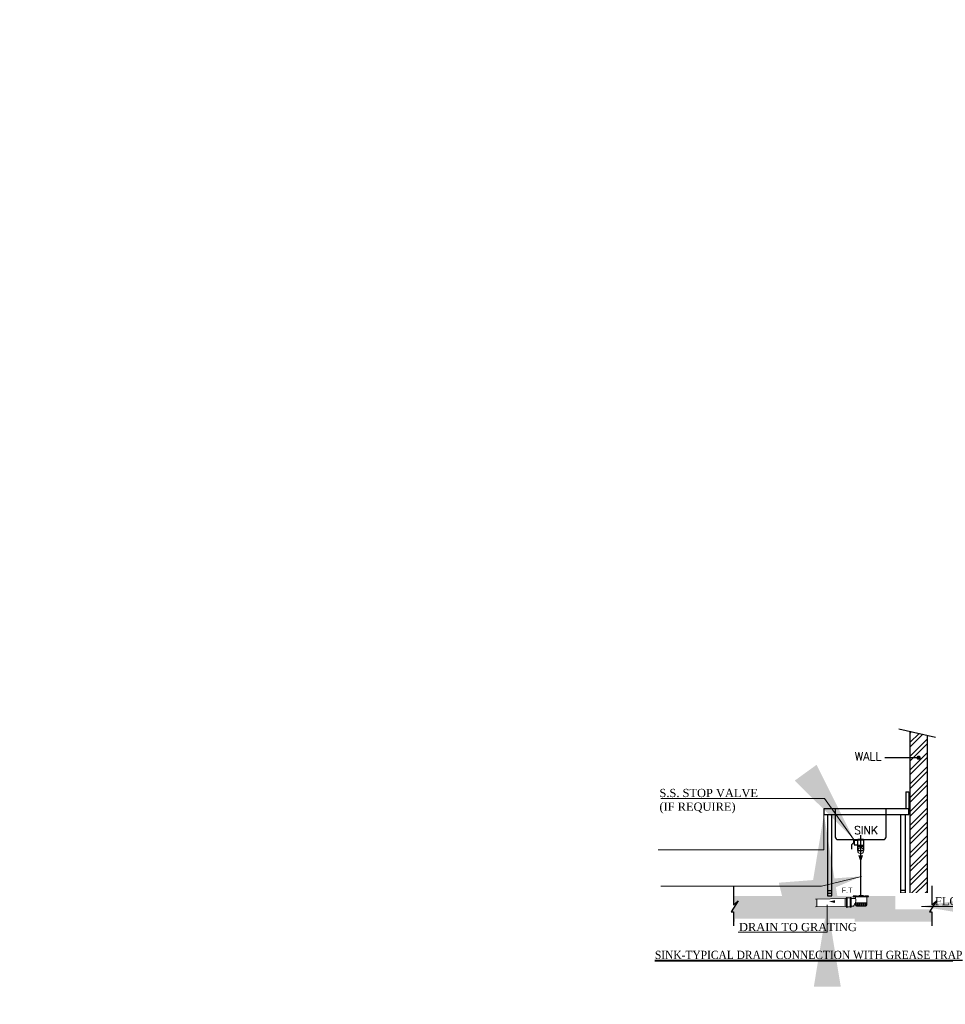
# Model space of a CAD drawing. Header units: inches. Extents: x 704 to 259546, y -107711 to 151004.
# Tile 4 of 243: x 122120 to 123251, y 21578 to 22782. Entities that reach past the tile are written whole.
import ezdxf

# ---------------------------------------------------------------- set-up
doc = ezdxf.new("R2010")
doc.units = ezdxf.units.IN
doc.header["$MEASUREMENT"] = 0
doc.linetypes.add('ACAD_ISO11W100', pattern=[33, 12, -3, 12, -3, 0, -3])
for name, color, linetype, lineweight in [('00-ABM-WASTE PIPE', 3, 'Continuous', 0), ('A-TEXTS', 4, 'Continuous', 0), ('CKD Dimensions', 3, 'Continuous', 0), ('DIM - GRATING', 7, 'Continuous', 0), ('Flow Direction', 1, 'Continuous', 0), ('JMT SOIL PIPE', 4, 'Continuous', 0), ('JMT-P-WASTE', 3, 'Continuous', 0), ('P-Waste', 4, 'ACAD_ISO11W100', 0), ('P2 WASTE', 3, 'Continuous', 0), ('PP-DWS', 5, 'Continuous', 25), ('PP-TEXT', 7, 'Continuous', 40)]:
    doc.layers.add(name, color=color, linetype=linetype, lineweight=lineweight)
doc.layers.add('PP BALL VALVE', color=7, linetype='Continuous')
doc.styles.add('Arial', font='GOTHIC.TTF')
doc.styles.add('SIMPLEX', font='SIMPLEX.SHX', dxfattribs={"height": 2.3})
doc.styles.get("Standard").update_dxf_attribs({"font": 'arial.ttf', "height": 6})
doc.styles.add('WMF-Arial1', font='arial.ttf')
doc.dimstyles.new('PP-SLOPE', dxfattribs={"dimtxt": 150, "dimasz": 100, "dimexe": 25, "dimexo": 50, "dimgap": 0.09, "dimtad": 0, "dimdec": 0, "dimzin": 0, "dimdsep": 46, "dimtxsty": 'Standard', "dimcen": 0.09, "dimclrd": 256, "dimclre": 256, "dimadec": 0, "dimazin": 0, "dimtfac": 1, "dimtdec": 4, "dimtofl": 0, "dimtmove": 1, "dimatfit": 3, "dimfxl": 1, "dimtolj": 1, "dimtzin": 0, "dimlwd": 9, "dimlwe": 9, "dimarcsym": 0})

# ---------------------------------------------------------------- blocks, each defined once
blk = doc.blocks.new('RHEHFTH')
at = {"layer": 'JMT SOIL PIPE', "linetype": 'Continuous', "ltscale": 2}
h = blk.add_hatch(dxfattribs=at)
h.set_pattern_fill('FLEX', color=4, scale=25.42805, style=0)
h.set_pattern_definition([(7e-15, (-5263673.425, 1425952.74), (0, 19.0710374), [19.0710374, -19.0710374]), (45, (-5263654.354, 1425952.74), (1e-15, 19.071037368), [4.76775935, -17.43500107, 4.76775935, -26.97051977])])
edge = h.paths.add_edge_path()
edge.add_line((419343, 116212), (419343, 116167))
edge.add_ellipse((419362, 116167), major_axis=(13.5, 13.5), ratio=1, start_angle=135, end_angle=225)
edge.add_line((419362, 116148), (419534, 116148))
edge.add_ellipse((419534, 116167), major_axis=(-13.5, 13.5), ratio=1, start_angle=135, end_angle=225)
edge.add_line((419553, 116167), (419553, 116212))
edge.add_line((419553, 116212), (419343, 116212))
at = {"color": 7}
for p, q in [((419490, 116338), (419407, 116338)), ((419499, 116327), (419334, 116327))]:
    blk.add_line(p, q, dxfattribs=at)
at = {"layer": 'JMT-P-WASTE'}
for p, q in [((419343, 116291), (419265, 116291)), ((419305, 116148), (419265, 116148)), ((419343, 116319), (419343, 116291)), ((419343, 116220), (419343, 116167)), ((419534, 116148), (419362, 116148)), ((419553, 116319), (419553, 116167))]:
    blk.add_line(p, q, dxfattribs=at)
at = {"layer": 'JMT-P-WASTE', "color": 8}
blk.add_line((419553, 116212), (419343, 116212), dxfattribs=at)
at = {"layer": 'JMT-P-WASTE', "color": 3}
blk.add_line((419549, 116323), (419347, 116323), dxfattribs=at)
at = {"layer": 'JMT-P-WASTE', "color": 1}
blk.add_lwpolyline([(418853, 116234, 0, 50.3, 0), (418961, 116235, 50.3, 50.3, 0)], format="xyseb", dxfattribs=at)
at = {"layer": 'JMT-P-WASTE'}
for centre, radius, start, end in [((418971, 116369), 401, 326.5071, 338.2895), ((419275, 116256), 77, 332.9157, 27.0843), ((419362, 116167), 19.1, 180, 270), ((419534, 116167), 19.1, 270, 0)]:
    blk.add_arc(centre, radius, start, end, dxfattribs=at)
at = {"layer": 'JMT-P-WASTE', "color": 3}
for centre, start, end in [((419347, 116319), 90, 180), ((419549, 116319), 0, 90)]:
    blk.add_arc(centre, 3.81, start, end, dxfattribs=at)
at = {"layer": 'P-Waste', "color": 3}
for p, q in [((419344, 116338), (419344, 116337)), ((419344, 116337), (419369, 116337)), ((419546, 116337), (419522, 116337)), ((419546, 116338), (419546, 116337))]:
    blk.add_line(p, q, dxfattribs=at)
blk.add_lwpolyline([(419521, 116338), (419588, 116338), (419588, 116323), (419302, 116323), (419302, 116338), (419369, 116338)], dxfattribs=at)
blk.add_arc((419445, 116586), 259, 252.8979, 287.1021, dxfattribs=at)
at = {"layer": 'P2 WASTE'}
for p, q in [((419154, 116291), (418602, 116280)), ((419154, 116148), (418602, 116137)), ((419174, 116303), (419154, 116291)), ((419154, 116148), (419154, 116291)), ((419174, 116134), (419154, 116148)), ((419174, 116303), (419174, 116134)), ((419190, 116303), (419190, 116134)), ((419244, 116303), (419190, 116303)), ((419244, 116303), (419244, 116134)), ((419244, 116134), (419190, 116134))]:
    blk.add_line(p, q, dxfattribs=at)
blk.add_lwpolyline([(419265, 116296), (419265, 116220), (419265, 116142)], dxfattribs=at)
for centre, radius, start, end in [((419182, 116303), 7.8, 0, 180), ((419254, 116297), 11.8, 353.6598, 146.4848), ((419182, 116134), 7.8, 180, 0), ((419254, 116141), 11.8, 213.5152, 6.3402)]:
    blk.add_arc(centre, radius, start, end, dxfattribs=at)
at = {"layer": 'A-TEXTS', "style": 'WMF-Arial1', "width": 0.8}
blk.add_text('F.T', height=95.4, rotation=359.9987, dxfattribs=at).set_placement((419087, 116400, 0))

msp = doc.modelspace()

# ---------------------------------------------------------------- hatches: boundary and pattern name
h = msp.add_hatch()
h.set_pattern_fill('ANSI32', color=4, scale=1.25448, style=0)
h.set_pattern_definition([(45, (108287.047, 20361.48), (-8.449166, 8.449166), []), (45, (108292.68, 20361.48), (-8.449166, 8.449166), [])])
edge = h.paths.add_edge_path()
edge.add_line((123228.5, 21907.32), (123207.774, 21912.103))
edge.add_line((123207.774, 21912.103), (123207.774, 21745.963))
edge.add_line((123207.774, 21745.963), (123208.005, 21745.927))
edge.add_arc((123208.933, 21757.557), 11.667, 265.43645, 276.847375)
edge.add_arc((123208.785, 21761.569), 15.671, 267.023301, 275.635591, ccw=False)
edge.add_line((123207.971, 21745.919), (123207.774, 21745.919))
edge.add_line((123207.774, 21745.919), (123207.774, 21710.868))
edge.add_line((123207.774, 21710.868), (123228.5, 21710.868))
edge.add_line((123228.5, 21710.868), (123228.5, 21907.32))
at = {"layer": 'CKD Dimensions', "ltscale": 0.25}
h = msp.add_hatch(dxfattribs=at)
h.set_pattern_fill('AR-SAND', color=251, scale=0.02509)
h.set_pattern_definition([(37.5, (55442.549, 44562.7165), (-0.040144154, 1.227918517), [0, -0.968659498, 0, -1.083369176, 0, -1.035573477]), (7.5, (55442.549, 44562.7165), (1.127836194, 1.798485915), [0, -0.522566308, 0, -0.8730681, 0, -0.334569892]), (327.5, (55441.7652, 44562.7165), (1.984568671, 0.00360584), [0, -0.318637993, 0, -1.147096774, 0, -1.497598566]), (317.5, (55441.7652, 44562.7165), (1.915733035, 0.559320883), [0, -0.159318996, 0, -0.751985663, 0, -0.86032258])])
h.paths.add_polyline_path([(122988.981, 21691.648), (122997.748, 21704.876), (122992.013, 21699.86), (122992.013, 21710.87), (123106.734, 21710.87), (123111.916, 21710.87), (123138.257, 21710.87), (123138.257, 21709.867), (123141.221, 21709.867, 0.41421356), (123140.97, 21709.616), (123140.97, 21707.732), (123135.841, 21707.732), (123135.841, 21708.068, 0.78709926), (123134.425, 21708.582), (123130.879, 21708.582, 1), (123129.852, 21708.582), (123128.484, 21707.775), (123093.66, 21707.059), (123093.853, 21697.653), (123128.484, 21698.365), (123129.852, 21697.462, 1), (123130.879, 21697.462), (123134.425, 21697.462, 0.78709926), (123135.841, 21697.975), (123135.841, 21698.322), (123138.461, 21698.322, 0.05145584), (123140.97, 21703.122), (123140.97, 21702.576), (123140.97, 21699.577, 0.41421356), (123142.225, 21698.322), (123153.517, 21698.322, 0.41421356), (123154.772, 21699.577), (123154.772, 21702.576), (123154.772, 21709.616, 0.41420184), (123154.521, 21709.867), (123157.078, 21709.867), (123157.078, 21710.87), (123196.548, 21710.87), (123201.729, 21710.87), (123207.774, 21710.87), (123228.5, 21710.87), (123234.467, 21710.87), (123234.467, 21699.86), (123240.201, 21704.876), (123231.434, 21691.648), (123234.459, 21691.648), (123234.459, 21679.508), (122992.005, 21679.508), (122992.005, 21691.648)])

# ---------------------------------------------------------------- linework, layer by layer
at = {"color": 7}
for p, q in [((123193.957, 21915.293), (123238.864, 21904.93)), ((123207.774, 21710.87), (123207.774, 21912.105)), ((123228.5, 21907.322), (123228.5, 21710.87)), ((123202.593, 21838.227), (123206.047, 21838.227)), ((123202.593, 21838.227), (123202.593, 21817.501)), ((123206.047, 21838.227), (123206.047, 21817.501)), ((123206.047, 21817.501), (123102.416, 21817.501)), ((123102.416, 21817.501), (123102.416, 21810.592)), ((123116.234, 21817.501), (123116.234, 21783.267)), ((123178.412, 21783.267), (123178.412, 21817.501)), ((123206.047, 21810.592), (123206.047, 21817.501)), ((123102.416, 21810.592), (123206.047, 21810.592)), ((123106.734, 21810.592), (123106.734, 21710.87)), ((123111.916, 21710.87), (123111.916, 21810.592)), ((123196.548, 21710.87), (123196.548, 21810.592)), ((123201.729, 21810.592), (123201.729, 21710.87)), ((123119.688, 21779.812), (123174.958, 21779.812)), ((123138.687, 21776.033), (123136.096, 21773.442)), ((123136.096, 21773.442), (123136.096, 21768.261)), ((123138.687, 21778.624), (123138.687, 21776.033)), ((123138.687, 21776.033), (123139.551, 21776.033)), ((123143.869, 21778.624), (123139.551, 21778.624)), ((123139.551, 21778.624), (123139.551, 21773.442)), ((123139.551, 21773.442), (123143.869, 21773.442)), ((123143.869, 21767.283), (123143.869, 21779.812)), ((123150.777, 21779.812), (123143.869, 21779.812)), ((123150.777, 21779.006), (123143.869, 21779.006)), ((123143.869, 21772.904), (123143.869, 21778.524)), ((123150.777, 21772.693), (123143.869, 21772.693)), ((123150.777, 21770.966), (123143.869, 21770.966)), ((123150.777, 21779.812), (123150.777, 21767.283)), ((123150.777, 21778.524), (123150.777, 21772.904)), ((123143.869, 21766.463), (123143.869, 21767.283)), ((123143.869, 21766.463), (123150.777, 21766.463)), ((123150.777, 21767.283), (123150.777, 21766.463)), ((122992.013, 21723.288), (122992.013, 21699.86)), ((123106.734, 21717.779), (123111.916, 21717.779)), ((123106.734, 21714.325), (123111.916, 21714.325)), ((123106.734, 21710.87), (123111.916, 21710.87)), ((123201.729, 21717.779), (123196.548, 21717.779)), ((123201.729, 21714.325), (123196.548, 21714.325)), ((123201.729, 21710.87), (123196.548, 21710.87)), ((122997.748, 21704.876), (122988.981, 21691.648)), ((122992.013, 21699.86), (122997.748, 21704.876)), ((122988.981, 21691.648), (122992.005, 21691.648))]:
    msp.add_line(p, q, dxfattribs=at)
at = {"color": 1}
msp.add_line((123218.137, 21879.886), (123176.685, 21879.886), dxfattribs=at)
at = {"color": 4}
msp.add_line((123147.323, 21785.148), (123147.323, 21759.214), dxfattribs=at)
at = {"color": 1, "const_width": 2.591}
msp.add_lwpolyline([(123219.433, 21879.886, -1), (123216.842, 21879.886, -1)], format="xyb", close=True, dxfattribs=at)
at = {"color": 7, "const_width": 0.125}
msp.add_lwpolyline([(122992.013, 21710.87), (123240.795, 21710.87)], dxfattribs=at)
at = {"color": 7}
msp.add_lwpolyline([(122992.005, 21679.508, 0.125, 0.125, 0), (123246.548, 21679.508, 0, 0, 0)], format="xyseb", dxfattribs=at)
for centre, start, end in [((123119.688, 21783.267), 180, 270), ((123174.958, 21783.267), 270, 0)]:
    msp.add_arc(centre, 3.454, start, end, dxfattribs=at)
at = {"layer": '00-ABM-WASTE PIPE', "color": 5, "const_width": 1.943}
msp.add_lwpolyline([(123147.334, 21770.966), (123147.334, 21710.87)], dxfattribs=at)
at = {"layer": 'CKD Dimensions', "ltscale": 0.25}
msp.add_line((123093.66, 21707.059), (123093.853, 21697.653), dxfattribs=at)
at = {"layer": 'DIM - GRATING'}
msp.add_arc((123147.334, 21766.134), 3.528, 12.574704, 347.425296, dxfattribs=at)
at = {"layer": 'Flow Direction'}
msp.add_lwpolyline([(123147.323, 21751.534, 0, 5.829, 0), (123147.323, 21760.644, 5.829, 5.829, 0)], format="xyseb", dxfattribs=at)
at = {"layer": 'PP BALL VALVE', "lineweight": 53}
msp.add_circle((130061.482, 21646.646), 129357.588, dxfattribs=at)

# ---------------------------------------------------------------- block references
at = {"layer": 'PP-DWS', "ltscale": 0.25, "xscale": 0.06579010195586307, "yscale": 0.06579010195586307, "zscale": 0.06579010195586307}
msp.add_blockref('RHEHFTH', (95552.324, 14056.965), dxfattribs=at)

# ---------------------------------------------------------------- texts
at = {"color": 7, "attachment_point": 1, "style": 'SIMPLEX'}
for s, insert, char_height, width in [('WALL', (123140.106, 21886.468), 10.0358, 35.84229), ('{\\fTimes New Roman|b0|i0|c0|p0;S.S. STOP VALVE\\P(IF REQUIRE)}', (122901.41, 21841.787), 10.03584, 129.51016), ('SINK', (123139.17, 21796.084), 9.6722, 29.47726)]:
    msp.add_mtext(s, dxfattribs=dict(at, insert=insert, char_height=char_height, width=width))

# ---------------------------------------------------------------- leaders
at = {"layer": 'PP-TEXT'}
for points in [[(123138.687, 21780.506), (123103.04, 21829.815), (122903.171, 21829.815)], [(123102.416, 21810.592), (123102.416, 21767.276), (122899.719, 21767.276)], [(123148.323, 21734.889), (123099.513, 21722.961), (122903.171, 21722.961)]]:
    msp.add_leader(points, dimstyle='PP-SLOPE', dxfattribs=at)

# ---------------------------------------------------------------- next in the draw order: texts
at = {"layer": 'PP-TEXT', "char_height": 10.03584, "bg_fill": 2}
for s, insert, width, attachment_point, style in [('{\\fTimes New Roman|b0|i0|c0|p34;FLOOR RAISE 250MM}', (123388.836, 21709.676, 13127203.449), 193.94629, 3, 'Arial'), ('{\\fTimes New Roman|b0|i0|c0|p0;DRAIN TO GRATING}', (122998.686, 21677.936), 136.20072, 1, 'SIMPLEX'), ('{\\fTimes New Roman|b0|i0|c0|p2;\\LSINK-TYPICAL DRAIN CONNECTION WITH GREASE TRAP }', (122895.828, 21643.907), 427.12206, 1, 'SIMPLEX')]:
    msp.add_mtext(s, dxfattribs=dict(at, insert=insert, width=width, attachment_point=attachment_point, style=style))

# ---------------------------------------------------------------- next in the draw order: linework, layer by layer
at = {"color": 7}
for p, q in [((123234.467, 21723.288), (123234.467, 21699.86)), ((123240.201, 21704.876), (123231.434, 21691.648)), ((123234.467, 21699.86), (123240.201, 21704.876)), ((122992.005, 21691.648), (122992.005, 21674.525)), ((123231.434, 21691.648), (123234.459, 21691.648)), ((123234.459, 21691.648), (123234.459, 21674.525))]:
    msp.add_line(p, q, dxfattribs=at)

# ---------------------------------------------------------------- next in the draw order: leaders
at = {"layer": 'PP-TEXT'}
for points in [[(123221.531, 21698.075), (123378.962, 21698.075)], [(123106.54, 21700.104), (123106.54, 21666.581), (122997.81, 21666.581)]]:
    msp.add_leader(points, dimstyle='PP-SLOPE', dxfattribs=at)

doc.saveas('drawing.dxf')
